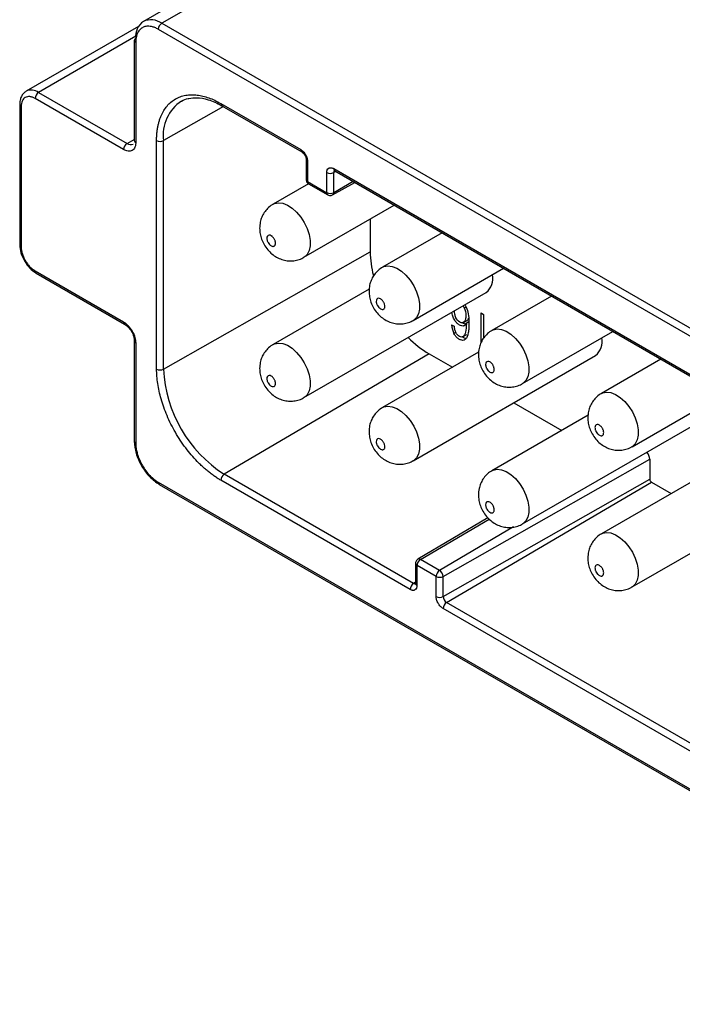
# Model space of a CAD drawing. Header units: millimetres. Extents: x 6 to 273, y 6 to 210.
# Tile 8 of 11: x 199 to 226, y 145 to 185. Entities that reach past the tile are written whole.
import ezdxf

# ---------------------------------------------------------------- set-up
doc = ezdxf.new("R2010")
doc.units = ezdxf.units.MM

msp = doc.modelspace()

# ---------------------------------------------------------------- linework, layer by layer
for p, q in [((213.157, 190.256), (203.753, 184.827)), ((213.907, 190.182), (204.503, 184.753)), ((203.555, 184.624), (198.982, 181.984)), ((204.503, 184.753), (244.171, 161.852)), ((203.445, 184.222), (199.482, 181.935)), ((204.361, 184.508), (244.03, 161.607)), ((203.383, 184.058), (203.383, 179.976)), ((203.442, 183.977), (203.442, 179.894)), ((199.482, 181.935), (203.089, 179.853)), ((198.717, 181.445), (198.717, 175.729)), ((198.775, 181.363), (198.775, 175.648)), ((202.947, 179.608), (199.341, 181.69)), ((207.011, 181.357), (204.573, 179.974)), ((206.907, 181.485), (210.16, 179.607)), ((206.948, 181.394), (210.201, 179.516)), ((203.089, 179.853), (203.383, 180.023)), ((204.292, 170.666), (204.292, 179.975)), ((204.573, 170.666), (204.573, 179.974)), ((210.383, 179.201), (210.383, 178.385)), ((210.441, 179.12), (210.441, 178.303)), ((211.221, 177.853), (211.221, 178.669)), ((211.503, 178.832), (236.888, 164.177)), ((211.587, 178.716), (211.503, 178.669)), ((211.503, 177.852), (211.503, 178.669)), ((211.534, 178.75), (211.545, 178.74)), ((211.545, 178.74), (236.93, 164.086)), ((210.477, 178.214), (209.04, 177.384)), ((210.441, 178.303), (210.442, 178.301)), ((210.442, 178.301), (211.22, 177.852)), ((210.484, 178.209), (211.262, 177.76)), ((211.461, 177.759), (212.363, 178.268)), ((212.3, 178.304), (211.503, 177.852)), ((211.22, 177.852), (211.221, 177.853)), ((210.29, 175.219), (213.967, 177.342)), ((212.991, 176.779), (212.991, 175.441)), ((215.921, 176.214), (213.494, 174.813)), ((204.573, 170.666), (212.991, 175.441)), ((199.341, 174.668), (202.947, 172.586)), ((199.382, 174.576), (202.989, 172.494)), ((214.744, 172.647), (218.422, 174.77)), ((212.953, 173.927), (209.04, 171.668)), ((210.29, 169.503), (217.714, 173.789)), ((220.376, 173.642), (217.949, 172.241)), ((216.82, 173.162), (216.773, 173.246)), ((216.82, 173.162), (216.891, 173.203)), ((217.506, 172.952), (217.609, 172.892)), ((217.506, 171.749), (217.506, 172.952)), ((217.609, 172.892), (217.609, 171.927)), ((216.768, 172.548), (216.945, 172.65)), ((216.904, 172.539), (217.011, 172.601)), ((216.307, 172.463), (216.404, 172.407)), ((216.475, 172.153), (216.402, 172.111)), ((216.852, 172.455), (216.795, 172.423)), ((219.199, 170.076), (222.876, 172.199)), ((203.383, 171.81), (203.383, 167.728)), ((203.442, 171.729), (203.442, 167.646)), ((216.747, 171.975), (216.924, 172.077)), ((215.392, 171.283), (207.047, 166.381)), ((217.407, 171.356), (213.494, 169.097)), ((215.392, 171.283), (216.337, 170.738)), ((214.744, 166.932), (222.169, 171.218)), ((224.831, 171.07), (222.404, 169.669)), ((218.837, 169.294), (220.792, 168.166)), ((223.654, 167.504), (227.331, 169.627)), ((221.862, 168.784), (217.949, 166.525)), ((219.199, 164.36), (226.624, 168.646)), ((215.958, 162.216), (224.376, 166.991)), ((224.376, 166.991), (224.376, 166.175)), ((214.614, 161.688), (206.907, 166.137)), ((214.755, 161.932), (207.047, 166.381)), ((215.958, 161.399), (224.376, 166.175)), ((226.317, 166.212), (222.404, 163.953)), ((223.654, 161.788), (231.079, 166.074)), ((204.361, 166.054), (244.03, 143.154)), ((204.403, 165.962), (244.071, 143.062)), ((216.098, 161.156), (224.443, 166.058)), ((224.443, 166.058), (225.246, 165.594)), ((217.785, 164.607), (214.936, 162.921)), ((215.037, 162.912), (217.837, 164.556)), ((218.831, 164.234), (215.815, 162.463)), ((215.815, 162.463), (215.037, 162.912)), ((214.837, 162.748), (214.837, 161.932)), ((214.897, 162.668), (214.896, 162.667)), ((214.896, 162.667), (214.896, 161.85)), ((215.675, 162.218), (214.897, 162.668)), ((215.676, 162.216), (215.675, 162.218)), ((215.676, 161.4), (215.676, 162.216)), ((215.958, 161.399), (215.958, 162.216)), ((214.837, 161.981), (214.755, 161.932)), ((232.433, 151.401), (215.958, 160.912)), ((232.574, 151.645), (216.098, 161.156))]:
    msp.add_line(p, q)
at = {"flags": 128}
for points in [[(209.039, 177.384), (209.092, 177.41), (209.251, 177.442), (209.428, 177.422), (209.617, 177.348), (209.808, 177.226), (209.992, 177.061), (210.161, 176.86), (210.306, 176.633), (210.422, 176.391), (210.502, 176.144), (210.543, 175.905), (210.543, 175.684), (210.502, 175.492), (210.422, 175.338), (210.306, 175.229), (210.289, 175.219)], [(213.494, 174.812), (213.547, 174.838), (213.705, 174.871), (213.883, 174.85), (214.072, 174.777), (214.262, 174.655), (214.447, 174.489), (214.615, 174.288), (214.761, 174.061), (214.877, 173.819), (214.957, 173.572), (214.998, 173.333), (214.998, 173.112), (214.957, 172.921), (214.877, 172.767), (214.761, 172.658), (214.744, 172.647)], [(217.949, 172.241), (218.002, 172.267), (218.16, 172.299), (218.338, 172.278), (218.526, 172.205), (218.717, 172.083), (218.901, 171.918), (219.07, 171.717), (219.216, 171.49), (219.332, 171.247), (219.412, 171.001), (219.453, 170.761), (219.453, 170.541), (219.412, 170.349), (219.332, 170.195), (219.216, 170.086), (219.199, 170.076)], [(209.039, 171.668), (209.092, 171.694), (209.251, 171.727), (209.428, 171.706), (209.617, 171.633), (209.808, 171.511), (209.992, 171.345), (210.161, 171.144), (210.306, 170.917), (210.422, 170.675), (210.502, 170.428), (210.543, 170.189), (210.543, 169.968), (210.502, 169.776), (210.422, 169.622), (210.306, 169.513), (210.289, 169.503)], [(222.404, 169.669), (222.457, 169.695), (222.615, 169.727), (222.792, 169.707), (222.981, 169.633), (223.172, 169.511), (223.356, 169.346), (223.525, 169.145), (223.671, 168.918), (223.786, 168.676), (223.867, 168.429), (223.908, 168.19), (223.908, 167.969), (223.867, 167.777), (223.786, 167.623), (223.671, 167.514), (223.654, 167.504)], [(213.494, 169.097), (213.547, 169.122), (213.705, 169.155), (213.883, 169.134), (214.072, 169.061), (214.262, 168.939), (214.447, 168.773), (214.615, 168.573), (214.761, 168.346), (214.877, 168.103), (214.957, 167.857), (214.998, 167.617), (214.998, 167.397), (214.957, 167.205), (214.877, 167.051), (214.761, 166.942), (214.744, 166.932)], [(217.949, 166.525), (218.002, 166.551), (218.16, 166.583), (218.338, 166.562), (218.526, 166.489), (218.717, 166.367), (218.901, 166.202), (219.07, 166.001), (219.216, 165.774), (219.332, 165.531), (219.412, 165.285), (219.453, 165.046), (219.453, 164.825), (219.412, 164.633), (219.332, 164.479), (219.216, 164.37), (219.199, 164.36)], [(222.404, 163.953), (222.457, 163.979), (222.615, 164.012), (222.792, 163.991), (222.981, 163.918), (223.172, 163.795), (223.356, 163.63), (223.525, 163.429), (223.671, 163.202), (223.786, 162.96), (223.867, 162.713), (223.908, 162.474), (223.908, 162.253), (223.867, 162.061), (223.786, 161.907), (223.671, 161.798), (223.654, 161.788)]]:
    msp.add_lwpolyline(points, dxfattribs=at)
for centre, radius, start, end in [((204.156, 184.231), 0.719, 124.0564, 187.2558), ((204.063, 184.139), 0.754, 54.3824, 114.3071), ((204.668, 184.494), 0.307, 122.6055, 177.3945), ((203.484, 184.048), 0.101, 114.3747, 174.3052), ((203.484, 184.068), 0.101, 185.6948, 245.6253), ((199.192, 181.555), 0.478, 52.6882, 116.541), ((199.648, 181.676), 0.307, 122.6055, 177.3945), ((198.812, 181.452), 0.0959, 184.0399, 247.2626), ((206.227, 180.19), 1.668, 123.4081, 187.4296), ((207.002, 181.473), 0.096, 172.779, 235.9088), ((203.254, 179.594), 0.307, 122.6055, 177.3945), ((203.235, 180.058), 0.251, 234.3824, 294.3071), ((203.484, 179.986), 0.101, 185.6948, 245.6253), ((204.433, 180.248), 0.308, 242.6336, 297.0778), ((210.255, 179.595), 0.0958, 172.729, 236.4103), ((210.478, 179.208), 0.0958, 183.5925, 247.2759), ((211.363, 178.943), 0.308, 242.6336, 297.0778), ((211.598, 178.82), 0.096, 172.779, 235.9088), ((211.608, 178.677), 0.105, 135.1934, 184.7454), ((210.478, 178.392), 0.096, 184.0943, 247.2258), ((210.538, 178.289), 0.096, 172.779, 235.9088), ((211.315, 177.84), 0.096, 172.7723, 235.9762), ((211.363, 178.126), 0.308, 242.6336, 297.0778), ((211.407, 177.84), 0.0965, 303.6192, 7.2996), ((198.817, 175.739), 0.101, 185.6948, 245.6253), ((217.03, 175.484), 4.039, 180.6047, 194.4602), ((199.436, 174.656), 0.0959, 172.7442, 235.9436), ((217.271, 174.347), 0.712, 308.5164, 12.9591), ((203.042, 172.574), 0.0956, 172.6757, 236.6293), ((203.479, 171.817), 0.0956, 183.3702, 247.3295), ((217.479, 174.803), 4.092, 224.0801, 239.3448), ((221.725, 171.775), 0.712, 308.5164, 12.9591), ((204.433, 170.94), 0.308, 242.6336, 297.0778), ((209.944, 170.91), 5.376, 182.6055, 237.3945), ((203.484, 167.738), 0.101, 185.6948, 245.6253), ((223.906, 166.969), 0.47, 2.6898, 41.4939), ((207.214, 166.123), 0.308, 122.9181, 177.3706), ((224.522, 166.181), 0.146, 182.6055, 237.3945), ((204.456, 166.042), 0.0959, 172.7442, 235.9436), ((215.205, 162.653), 0.308, 122.9181, 177.3706), ((214.979, 162.832), 0.0992, 53.6641, 115.431), ((214.933, 162.755), 0.0959, 184.0272, 247.2325), ((215.982, 162.204), 0.308, 122.9181, 177.3706), ((215.648, 162.202), 0.31, 2.6055, 57.3945), ((215.818, 162.49), 0.308, 242.6336, 297.0778), ((214.922, 161.674), 0.308, 122.9181, 177.3706), ((214.812, 162.01), 0.0975, 233.6573, 295.5068), ((214.933, 161.939), 0.096, 184.0943, 247.2258), ((215.818, 161.673), 0.308, 242.6336, 297.0778), ((216.262, 161.413), 0.305, 182.6055, 237.3945), ((216.265, 160.898), 0.308, 122.9181, 177.3706)]:
    msp.add_arc(centre, radius, start, end)
for points, knots in [([(204.361, 184.508), (204.338, 184.52), (204.292, 184.546), (204.223, 184.576), (204.155, 184.601), (204.088, 184.618), (203.986, 184.636), (203.853, 184.633), (203.707, 184.58), (203.587, 184.48), (203.512, 184.355), (203.469, 184.226), (203.446, 184.108), (203.443, 184.021), (203.442, 183.977)], [0, 0, 0, 0, 0.048272, 0.096151, 0.143912, 0.191832, 0.240185, 0.369985, 0.500048, 0.629848, 0.75991, 0.840098, 0.919699, 1, 1, 1, 1]), ([(198.982, 181.984), (198.943, 181.956), (198.863, 181.901), (198.78, 181.771), (198.727, 181.619), (198.72, 181.503), (198.717, 181.445)], [0, 0, 0, 0, 0.2545647, 0.5072595, 0.7562885, 1, 1, 1, 1]), ([(199.341, 181.69), (199.323, 181.7), (199.288, 181.719), (199.235, 181.741), (199.183, 181.756), (199.113, 181.769), (199.028, 181.767), (198.938, 181.734), (198.865, 181.673), (198.813, 181.587), (198.781, 181.483), (198.777, 181.403), (198.775, 181.363)], [0, 0, 0, 0, 0.060243, 0.119999, 0.179808, 0.240207, 0.369955, 0.500129, 0.629877, 0.760052, 0.879922, 1, 1, 1, 1]), ([(204.292, 179.975), (204.293, 180.029), (204.294, 180.137), (204.306, 180.293), (204.324, 180.443), (204.351, 180.587), (204.384, 180.724), (204.426, 180.856), (204.488, 181.018), (204.581, 181.2), (204.715, 181.388), (204.873, 181.547), (205.054, 181.674), (205.255, 181.767), (205.472, 181.825), (205.702, 181.847), (205.938, 181.835), (206.177, 181.792), (206.416, 181.72), (206.66, 181.62), (206.824, 181.53), (206.907, 181.485)], [0, 0, 0, 0, 0.034532, 0.068817, 0.102954, 0.137044, 0.171189, 0.205488, 0.240042, 0.304309, 0.368667, 0.434302, 0.500029, 0.565664, 0.631391, 0.695658, 0.760016, 0.820265, 0.879986, 0.939717, 1, 1, 1, 1]), ([(205.609, 181.691), (205.715, 181.707), (205.955, 181.745), (206.32, 181.673), (206.664, 181.547), (206.852, 181.446), (206.948, 181.394)], [0, 0, 0, 0, 0.272012, 0.613795, 0.801324, 1, 1, 1, 1]), ([(205.309, 181.582), (205.392, 181.629), (205.484, 181.68), (205.598, 181.69), (205.609, 181.691)], [0, 0, 0, 0, 0.904902, 1, 1, 1, 1]), ([(203.442, 179.894), (203.441, 179.87), (203.44, 179.824), (203.428, 179.76), (203.405, 179.691), (203.364, 179.623), (203.3, 179.57), (203.221, 179.54), (203.133, 179.539), (203.04, 179.56), (202.978, 179.592), (202.947, 179.608)], [0, 0, 0, 0, 0.080158, 0.159784, 0.240154, 0.36988, 0.500094, 0.629821, 0.760035, 0.879899, 1, 1, 1, 1]), ([(210.16, 179.607), (210.171, 179.6), (210.195, 179.586), (210.23, 179.558), (210.288, 179.502), (210.348, 179.422), (210.397, 179.326), (210.422, 179.253), (210.438, 179.183), (210.44, 179.141), (210.441, 179.12)], [0, 0, 0, 0, 0.079707, 0.159443, 0.240461, 0.499378, 0.628029, 0.75968, 0.879115, 1, 1, 1, 1]), ([(210.201, 179.516), (210.225, 179.499), (210.272, 179.465), (210.332, 179.382), (210.374, 179.288), (210.38, 179.23), (210.383, 179.201)], [0, 0, 0, 0, 0.249996, 0.499994, 0.749996, 1, 1, 1, 1]), ([(211.221, 178.669), (211.222, 178.683), (211.223, 178.709), (211.23, 178.745), (211.248, 178.802), (211.288, 178.848), (211.347, 178.87), (211.397, 178.871), (211.45, 178.859), (211.485, 178.841), (211.503, 178.832)], [0, 0, 0, 0, 0.0797068, 0.1594428, 0.2404609, 0.499378, 0.6280294, 0.7596798, 0.8791153, 1, 1, 1, 1]), ([(210.383, 178.385), (210.384, 178.365), (210.388, 178.326), (210.416, 178.268), (210.451, 178.23), (210.477, 178.213), (210.484, 178.209)], [0, 0, 0, 0, 0.273437, 0.562893, 0.892043, 1, 1, 1, 1]), ([(211.262, 177.76), (211.283, 177.751), (211.326, 177.732), (211.398, 177.732), (211.44, 177.751), (211.46, 177.76)], [0, 0, 0, 0, 0.337463, 0.675422, 1, 1, 1, 1]), ([(209.042, 177.38), (209.026, 177.372), (208.94, 177.332), (208.812, 177.217), (208.67, 177.047), (208.57, 176.856), (208.502, 176.641), (208.493, 176.488), (208.488, 176.404)], [0, 0, 0, 0, 0.045057, 0.241716, 0.428735, 0.609193, 0.786109, 1, 1, 1, 1]), ([(208.488, 176.404), (208.492, 176.327), (208.5, 176.176), (208.564, 175.951), (208.665, 175.729), (208.808, 175.524), (208.982, 175.351), (209.175, 175.218), (209.383, 175.125), (209.602, 175.075), (209.825, 175.068), (210.043, 175.11), (210.201, 175.163), (210.274, 175.214), (210.287, 175.222)], [0, 0, 0, 0, 0.088655, 0.17575, 0.268915, 0.368134, 0.461479, 0.551778, 0.639144, 0.725099, 0.81065, 0.896223, 0.981944, 1, 1, 1, 1]), ([(208.781, 175.995), (208.781, 176.031), (208.797, 176.093), (208.865, 176.132), (208.939, 176.112), (208.992, 176.075), (209.026, 176.044), (209.057, 176.008), (209.083, 175.966), (209.106, 175.922), (209.128, 175.862), (209.136, 175.803), (209.132, 175.752), (209.119, 175.708), (209.092, 175.679), (209.056, 175.665), (209.015, 175.663), (208.969, 175.681), (208.922, 175.712), (208.878, 175.753), (208.839, 175.806), (208.81, 175.865), (208.792, 175.91), (208.783, 175.954), (208.781, 175.982), (208.781, 175.995)], [0, 0, 0, 0, 0.0827217, 0.1654434, 0.2481652, 0.279597, 0.31108, 0.3424263, 0.3737291, 0.4058805, 0.4366675, 0.4989392, 0.5310908, 0.5618779, 0.6241498, 0.6563012, 0.6870882, 0.7493599, 0.7815115, 0.8122986, 0.8745705, 0.9059296, 0.9373395, 0.9680563, 1, 1, 1, 1]), ([(198.717, 175.729), (198.727, 175.623), (198.747, 175.41), (198.901, 175.067), (199.121, 174.762), (199.295, 174.638), (199.382, 174.576)], [0, 0, 0, 0, 0.2499988, 0.4999985, 0.7499988, 1, 1, 1, 1]), ([(198.775, 175.648), (198.776, 175.627), (198.777, 175.585), (198.784, 175.52), (198.797, 175.453), (198.821, 175.358), (198.865, 175.235), (198.938, 175.089), (199.028, 174.952), (199.128, 174.834), (199.234, 174.736), (199.305, 174.691), (199.341, 174.668)], [0, 0, 0, 0, 0.060243, 0.119999, 0.179808, 0.240207, 0.369955, 0.500129, 0.629877, 0.760052, 0.879922, 1, 1, 1, 1]), ([(213.497, 174.808), (213.481, 174.801), (213.395, 174.76), (213.267, 174.645), (213.125, 174.475), (213.025, 174.284), (212.956, 174.069), (212.947, 173.916), (212.943, 173.832)], [0, 0, 0, 0, 0.045057, 0.241716, 0.428735, 0.609193, 0.786109, 1, 1, 1, 1]), ([(212.943, 173.832), (212.947, 173.756), (212.955, 173.604), (213.018, 173.379), (213.12, 173.158), (213.262, 172.953), (213.436, 172.779), (213.629, 172.646), (213.838, 172.553), (214.056, 172.504), (214.28, 172.497), (214.498, 172.538), (214.656, 172.591), (214.729, 172.642), (214.742, 172.651)], [0, 0, 0, 0, 0.088655, 0.17575, 0.268915, 0.368134, 0.461479, 0.551778, 0.639144, 0.725099, 0.81065, 0.896223, 0.981944, 1, 1, 1, 1]), ([(213.236, 173.424), (213.236, 173.459), (213.252, 173.521), (213.32, 173.56), (213.393, 173.54), (213.447, 173.503), (213.481, 173.473), (213.512, 173.436), (213.538, 173.394), (213.561, 173.35), (213.583, 173.29), (213.591, 173.231), (213.587, 173.18), (213.574, 173.136), (213.547, 173.107), (213.511, 173.093), (213.47, 173.091), (213.423, 173.109), (213.377, 173.14), (213.333, 173.181), (213.294, 173.235), (213.265, 173.293), (213.247, 173.338), (213.238, 173.382), (213.235, 173.41), (213.236, 173.424)], [0, 0, 0, 0, 0.0827217, 0.1654434, 0.2481652, 0.279597, 0.31108, 0.3424263, 0.3737291, 0.4058805, 0.4366675, 0.4989392, 0.5310908, 0.5618779, 0.6241498, 0.6563012, 0.6870882, 0.7493599, 0.7815115, 0.8122986, 0.8745705, 0.9059296, 0.9373395, 0.9680563, 1, 1, 1, 1]), ([(216.847, 173.289), (216.866, 173.254), (216.931, 173.135), (216.994, 172.893), (217.017, 172.592), (217.009, 172.316), (216.977, 172.099), (216.929, 171.957), (216.861, 171.865), (216.773, 171.828), (216.673, 171.846), (216.573, 171.9), (216.474, 171.99), (216.426, 172.07), (216.402, 172.111)], [0, 0, 0, 0, 0.046897, 0.159145, 0.303919, 0.462697, 0.562435, 0.646823, 0.718283, 0.780556, 0.834394, 0.891565, 0.945393, 1, 1, 1, 1]), ([(216.795, 172.423), (216.77, 172.42), (216.718, 172.414), (216.625, 172.457), (216.534, 172.522), (216.441, 172.629), (216.364, 172.779), (216.321, 172.907), (216.315, 172.972), (216.314, 172.981)], [0, 0, 0, 0, 0.134583, 0.277862, 0.421096, 0.556592, 0.749029, 0.964792, 1, 1, 1, 1]), ([(216.408, 173.035), (216.411, 172.994), (216.417, 172.912), (216.45, 172.823), (216.467, 172.778)], [0, 0, 0, 0, 0.495021, 1, 1, 1, 1]), ([(216.82, 173.162), (216.86, 173.068), (216.881, 172.963), (216.885, 172.818), (216.884, 172.788), (216.879, 172.736), (216.868, 172.664), (216.842, 172.612), (216.772, 172.535), (216.711, 172.53), (216.564, 172.617), (216.507, 172.685), (216.467, 172.778)], [0, 0, 0, 0, 0.25, 0.25, 0.3125, 0.3125, 0.375, 0.5, 0.5, 0.75, 0.75, 1, 1, 1, 1]), ([(202.947, 172.586), (202.968, 172.573), (203.009, 172.548), (203.07, 172.498), (203.142, 172.43), (203.221, 172.338), (203.299, 172.218), (203.364, 172.09), (203.409, 171.962), (203.437, 171.839), (203.44, 171.766), (203.442, 171.729)], [0, 0, 0, 0, 0.080158, 0.159784, 0.240154, 0.36988, 0.500094, 0.629821, 0.760035, 0.879899, 1, 1, 1, 1]), ([(202.989, 172.494), (203.04, 172.458), (203.144, 172.384), (203.274, 172.203), (203.366, 172), (203.378, 171.873), (203.383, 171.81)], [0, 0, 0, 0, 0.249998, 0.499997, 0.749998, 1, 1, 1, 1]), ([(216.904, 172.539), (216.902, 172.236), (216.857, 172.051), (216.733, 171.962), (216.683, 171.964), (216.563, 172.03), (216.512, 172.084), (216.473, 172.157)], [0, 0, 0, 0, 0.5, 0.5, 0.75, 0.75, 1, 1, 1, 1]), ([(216.926, 172.641), (216.945, 172.654), (216.977, 172.677), (216.992, 172.721), (216.998, 172.739)], [0, 0, 0, 0, 0.589206, 1, 1, 1, 1]), ([(216.404, 172.407), (216.409, 172.363), (216.419, 172.281), (216.456, 172.196), (216.473, 172.157)], [0, 0, 0, 0, 0.542371, 1, 1, 1, 1]), ([(217.951, 172.237), (217.935, 172.229), (217.849, 172.188), (217.722, 172.073), (217.579, 171.903), (217.48, 171.712), (217.411, 171.498), (217.402, 171.344), (217.397, 171.26)], [0, 0, 0, 0, 0.045057, 0.241716, 0.428735, 0.609193, 0.786109, 1, 1, 1, 1]), ([(216.76, 171.964), (216.778, 171.952), (216.825, 171.924), (216.867, 171.922), (216.892, 171.921)], [0, 0, 0, 0, 0.407397, 1, 1, 1, 1]), ([(209.042, 171.664), (209.026, 171.657), (208.94, 171.616), (208.812, 171.501), (208.67, 171.331), (208.57, 171.14), (208.502, 170.925), (208.493, 170.772), (208.488, 170.688)], [0, 0, 0, 0, 0.0450566, 0.2417155, 0.4287347, 0.6091934, 0.7861088, 1, 1, 1, 1]), ([(217.397, 171.26), (217.401, 171.184), (217.41, 171.032), (217.473, 170.807), (217.575, 170.586), (217.717, 170.381), (217.891, 170.207), (218.084, 170.074), (218.293, 169.982), (218.511, 169.932), (218.735, 169.925), (218.952, 169.966), (219.11, 170.019), (219.184, 170.07), (219.197, 170.079)], [0, 0, 0, 0, 0.088655, 0.17575, 0.268915, 0.368134, 0.461479, 0.551778, 0.639144, 0.725099, 0.81065, 0.896223, 0.981944, 1, 1, 1, 1]), ([(217.69, 170.852), (217.69, 170.887), (217.707, 170.95), (217.774, 170.989), (217.848, 170.969), (217.902, 170.932), (217.935, 170.901), (217.967, 170.864), (217.993, 170.822), (218.015, 170.778), (218.038, 170.718), (218.046, 170.66), (218.042, 170.609), (218.029, 170.565), (218.001, 170.536), (217.966, 170.522), (217.925, 170.52), (217.878, 170.537), (217.832, 170.569), (217.787, 170.609), (217.748, 170.663), (217.719, 170.721), (217.702, 170.766), (217.692, 170.811), (217.69, 170.839), (217.69, 170.852)], [0, 0, 0, 0, 0.082722, 0.165443, 0.248165, 0.279597, 0.31108, 0.342426, 0.373729, 0.40588, 0.436668, 0.498939, 0.531091, 0.561878, 0.62415, 0.656301, 0.687088, 0.74936, 0.781512, 0.812299, 0.87457, 0.90593, 0.937339, 0.968056, 1, 1, 1, 1]), ([(206.907, 166.137), (206.86, 166.165), (206.765, 166.221), (206.625, 166.316), (206.486, 166.418), (206.348, 166.528), (206.212, 166.645), (206.077, 166.771), (205.906, 166.942), (205.702, 167.166), (205.472, 167.454), (205.255, 167.762), (205.055, 168.087), (204.874, 168.423), (204.715, 168.765), (204.581, 169.108), (204.474, 169.442), (204.392, 169.766), (204.334, 170.075), (204.298, 170.378), (204.294, 170.57), (204.292, 170.666)], [0, 0, 0, 0, 0.034532, 0.068817, 0.102954, 0.137044, 0.171189, 0.205488, 0.240042, 0.304309, 0.368667, 0.434302, 0.500029, 0.565664, 0.631391, 0.695658, 0.760016, 0.820265, 0.879986, 0.939717, 1, 1, 1, 1]), ([(208.488, 170.688), (208.492, 170.612), (208.5, 170.46), (208.564, 170.235), (208.665, 170.013), (208.808, 169.809), (208.982, 169.635), (209.175, 169.502), (209.383, 169.409), (209.602, 169.359), (209.825, 169.353), (210.043, 169.394), (210.201, 169.447), (210.274, 169.498), (210.287, 169.507)], [0, 0, 0, 0, 0.088655, 0.17575, 0.268915, 0.368134, 0.461479, 0.551778, 0.639144, 0.725099, 0.81065, 0.896223, 0.981944, 1, 1, 1, 1]), ([(208.781, 170.28), (208.781, 170.315), (208.797, 170.377), (208.865, 170.416), (208.939, 170.396), (208.992, 170.359), (209.026, 170.329), (209.057, 170.292), (209.083, 170.25), (209.106, 170.206), (209.128, 170.146), (209.136, 170.087), (209.132, 170.036), (209.119, 169.992), (209.092, 169.963), (209.056, 169.949), (209.015, 169.947), (208.969, 169.965), (208.922, 169.996), (208.878, 170.037), (208.839, 170.091), (208.81, 170.149), (208.792, 170.194), (208.783, 170.238), (208.781, 170.266), (208.781, 170.28)], [0, 0, 0, 0, 0.082722, 0.165443, 0.248165, 0.279597, 0.31108, 0.342426, 0.373729, 0.40588, 0.436668, 0.498939, 0.531091, 0.561878, 0.62415, 0.656301, 0.687088, 0.74936, 0.781512, 0.812299, 0.87457, 0.90593, 0.937339, 0.968056, 1, 1, 1, 1]), ([(222.406, 169.665), (222.39, 169.657), (222.304, 169.617), (222.177, 169.502), (222.034, 169.331), (221.935, 169.141), (221.866, 168.926), (221.857, 168.773), (221.852, 168.689)], [0, 0, 0, 0, 0.045057, 0.241716, 0.428735, 0.609193, 0.786109, 1, 1, 1, 1]), ([(213.497, 169.093), (213.481, 169.085), (213.395, 169.044), (213.267, 168.929), (213.125, 168.759), (213.025, 168.568), (212.956, 168.354), (212.947, 168.2), (212.943, 168.116)], [0, 0, 0, 0, 0.045057, 0.241716, 0.428735, 0.609193, 0.786109, 1, 1, 1, 1]), ([(221.852, 168.689), (221.856, 168.612), (221.864, 168.461), (221.928, 168.236), (222.029, 168.014), (222.172, 167.809), (222.346, 167.636), (222.539, 167.503), (222.747, 167.41), (222.966, 167.36), (223.189, 167.353), (223.407, 167.395), (223.565, 167.447), (223.639, 167.499), (223.652, 167.507)], [0, 0, 0, 0, 0.088655, 0.17575, 0.268915, 0.368134, 0.461479, 0.551778, 0.639144, 0.725099, 0.81065, 0.896223, 0.981944, 1, 1, 1, 1]), ([(212.943, 168.116), (212.947, 168.04), (212.955, 167.888), (213.018, 167.663), (213.12, 167.442), (213.262, 167.237), (213.436, 167.063), (213.629, 166.93), (213.838, 166.838), (214.056, 166.788), (214.28, 166.781), (214.498, 166.822), (214.656, 166.875), (214.729, 166.926), (214.742, 166.935)], [0, 0, 0, 0, 0.088655, 0.17575, 0.268915, 0.368134, 0.461479, 0.551778, 0.639144, 0.725099, 0.81065, 0.896223, 0.981944, 1, 1, 1, 1]), ([(222.145, 168.28), (222.145, 168.316), (222.162, 168.378), (222.229, 168.417), (222.303, 168.397), (222.357, 168.36), (222.39, 168.329), (222.421, 168.293), (222.448, 168.25), (222.47, 168.207), (222.492, 168.147), (222.501, 168.088), (222.497, 168.037), (222.483, 167.993), (222.456, 167.964), (222.421, 167.95), (222.38, 167.948), (222.333, 167.965), (222.287, 167.997), (222.242, 168.038), (222.203, 168.091), (222.174, 168.15), (222.157, 168.194), (222.147, 168.239), (222.145, 168.267), (222.145, 168.28)], [0, 0, 0, 0, 0.082722, 0.165443, 0.248165, 0.279597, 0.31108, 0.342426, 0.373729, 0.40588, 0.436668, 0.498939, 0.531091, 0.561878, 0.62415, 0.656301, 0.687088, 0.74936, 0.781512, 0.812299, 0.87457, 0.90593, 0.937339, 0.968056, 1, 1, 1, 1]), ([(203.383, 167.728), (203.399, 167.564), (203.429, 167.238), (203.665, 166.713), (204.002, 166.247), (204.269, 166.057), (204.403, 165.962)], [0, 0, 0, 0, 0.249999, 0.499999, 0.749999, 1, 1, 1, 1]), ([(213.236, 167.708), (213.236, 167.743), (213.252, 167.805), (213.32, 167.844), (213.393, 167.824), (213.447, 167.787), (213.481, 167.757), (213.512, 167.72), (213.538, 167.678), (213.561, 167.634), (213.583, 167.574), (213.591, 167.515), (213.587, 167.465), (213.574, 167.421), (213.547, 167.391), (213.511, 167.378), (213.47, 167.375), (213.423, 167.393), (213.377, 167.424), (213.333, 167.465), (213.294, 167.519), (213.265, 167.577), (213.247, 167.622), (213.238, 167.666), (213.235, 167.694), (213.236, 167.708)], [0, 0, 0, 0, 0.082722, 0.165443, 0.248165, 0.279597, 0.31108, 0.342426, 0.373729, 0.40588, 0.436668, 0.498939, 0.531091, 0.561878, 0.62415, 0.656301, 0.687088, 0.74936, 0.781512, 0.812299, 0.87457, 0.90593, 0.937339, 0.968056, 1, 1, 1, 1]), ([(203.442, 167.646), (203.443, 167.619), (203.444, 167.565), (203.452, 167.481), (203.464, 167.395), (203.483, 167.307), (203.519, 167.168), (203.587, 166.975), (203.707, 166.738), (203.853, 166.515), (203.999, 166.343), (204.132, 166.217), (204.246, 166.125), (204.323, 166.078), (204.361, 166.054)], [0, 0, 0, 0, 0.048272, 0.096151, 0.143912, 0.191832, 0.240185, 0.369985, 0.500048, 0.629848, 0.75991, 0.840098, 0.919699, 1, 1, 1, 1]), ([(217.951, 166.521), (217.935, 166.513), (217.849, 166.473), (217.722, 166.358), (217.579, 166.187), (217.48, 165.997), (217.411, 165.782), (217.402, 165.628), (217.397, 165.545)], [0, 0, 0, 0, 0.0450566, 0.2417155, 0.4287347, 0.6091934, 0.7861088, 1, 1, 1, 1]), ([(217.397, 165.545), (217.401, 165.468), (217.41, 165.317), (217.473, 165.091), (217.575, 164.87), (217.717, 164.665), (217.891, 164.492), (218.084, 164.358), (218.293, 164.266), (218.511, 164.216), (218.735, 164.209), (218.952, 164.25), (219.11, 164.303), (219.184, 164.354), (219.197, 164.363)], [0, 0, 0, 0, 0.088655, 0.17575, 0.268915, 0.368134, 0.461479, 0.551778, 0.639144, 0.725099, 0.81065, 0.896223, 0.981944, 1, 1, 1, 1]), ([(217.69, 165.136), (217.69, 165.172), (217.707, 165.234), (217.774, 165.273), (217.848, 165.253), (217.902, 165.216), (217.935, 165.185), (217.967, 165.149), (217.993, 165.106), (218.015, 165.063), (218.038, 165.003), (218.046, 164.944), (218.042, 164.893), (218.029, 164.849), (218.001, 164.82), (217.966, 164.806), (217.925, 164.804), (217.878, 164.821), (217.832, 164.853), (217.787, 164.894), (217.748, 164.947), (217.719, 165.006), (217.702, 165.05), (217.692, 165.095), (217.69, 165.123), (217.69, 165.136)], [0, 0, 0, 0, 0.082722, 0.165443, 0.248165, 0.279597, 0.31108, 0.342426, 0.373729, 0.40588, 0.436668, 0.498939, 0.531091, 0.561878, 0.62415, 0.656301, 0.687088, 0.74936, 0.781512, 0.812299, 0.87457, 0.90593, 0.937339, 0.968056, 1, 1, 1, 1]), ([(222.406, 163.949), (222.39, 163.942), (222.304, 163.901), (222.177, 163.786), (222.034, 163.616), (221.935, 163.425), (221.866, 163.21), (221.857, 163.057), (221.852, 162.973)], [0, 0, 0, 0, 0.045057, 0.241716, 0.428735, 0.609193, 0.786109, 1, 1, 1, 1]), ([(214.936, 162.921), (214.936, 162.921), (214.912, 162.913), (214.88, 162.875), (214.844, 162.816), (214.84, 162.771), (214.837, 162.748)], [0, 0, 0, 0, 0.0040084, 0.364226, 0.6716256, 1, 1, 1, 1]), ([(221.852, 162.973), (221.856, 162.896), (221.864, 162.745), (221.928, 162.52), (222.029, 162.298), (222.172, 162.093), (222.346, 161.92), (222.539, 161.787), (222.747, 161.694), (222.966, 161.644), (223.189, 161.637), (223.407, 161.679), (223.565, 161.732), (223.639, 161.783), (223.652, 161.792)], [0, 0, 0, 0, 0.088655, 0.17575, 0.268915, 0.368134, 0.461479, 0.551778, 0.639144, 0.725099, 0.81065, 0.896223, 0.981944, 1, 1, 1, 1]), ([(222.145, 162.565), (222.145, 162.6), (222.162, 162.662), (222.229, 162.701), (222.303, 162.681), (222.357, 162.644), (222.39, 162.613), (222.421, 162.577), (222.448, 162.535), (222.47, 162.491), (222.492, 162.431), (222.501, 162.372), (222.497, 162.321), (222.483, 162.277), (222.456, 162.248), (222.421, 162.234), (222.38, 162.232), (222.333, 162.25), (222.287, 162.281), (222.242, 162.322), (222.203, 162.376), (222.174, 162.434), (222.157, 162.479), (222.147, 162.523), (222.145, 162.551), (222.145, 162.565)], [0, 0, 0, 0, 0.0827217, 0.1654434, 0.2481652, 0.279597, 0.31108, 0.3424263, 0.3737291, 0.4058805, 0.4366675, 0.4989392, 0.5310908, 0.5618779, 0.6241498, 0.6563012, 0.6870882, 0.7493599, 0.7815115, 0.8122986, 0.8745705, 0.9059296, 0.9373395, 0.9680563, 1, 1, 1, 1]), ([(214.896, 161.85), (214.896, 161.837), (214.895, 161.81), (214.888, 161.774), (214.869, 161.717), (214.83, 161.671), (214.77, 161.649), (214.72, 161.648), (214.668, 161.66), (214.632, 161.678), (214.614, 161.688)], [0, 0, 0, 0, 0.079707, 0.159443, 0.240461, 0.499378, 0.628029, 0.75968, 0.879115, 1, 1, 1, 1]), ([(215.958, 160.912), (215.946, 160.919), (215.923, 160.934), (215.888, 160.962), (215.829, 161.018), (215.77, 161.097), (215.721, 161.194), (215.695, 161.267), (215.679, 161.337), (215.677, 161.379), (215.676, 161.4)], [0, 0, 0, 0, 0.079707, 0.159443, 0.240461, 0.499378, 0.628029, 0.75968, 0.879115, 1, 1, 1, 1])]:
    msp.add_open_spline(points, degree=3, knots=knots)
for points in [[(216.767, 172.542), (216.833, 172.504), (216.89, 172.491), (216.937, 172.504)], [(216.795, 172.423), (216.843, 172.436), (216.88, 172.475), (216.904, 172.539)], [(216.307, 172.463), (216.315, 172.333), (216.347, 172.215), (216.402, 172.111)]]:
    msp.add_open_spline(points, degree=3)

doc.saveas('drawing.dxf')
